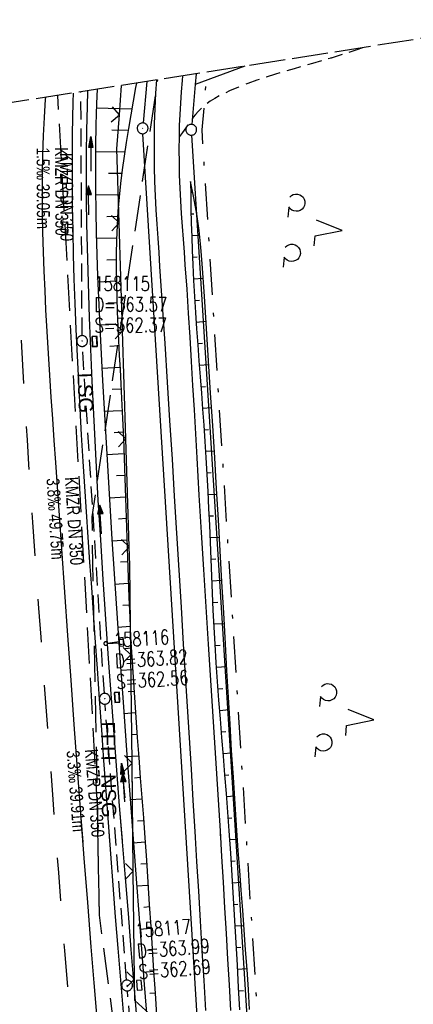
# Model space of a CAD drawing. Extents: x 510806 to 511233, y 466129 to 467087.
# Tile 34 of 35: x 511018 to 511072, y 466950 to 467087. Entities that reach past the tile are written whole.
import ezdxf

# ---------------------------------------------------------------- set-up
doc = ezdxf.new("R2010")
doc.units = 0
doc.header["$LTSCALE"] = 10
doc.header["$MEASUREMENT"] = 0
for name, pattern in [('AUSGEZOGEN', [0]), ('LT00', [0]), ('LT02', [0.4, 0.2, -0.2]), ('LT05', [0.7, 0.5, -0.2]), ('LT08', [0.42, 0.2, -0.1, 0.02, -0.1]), ('LT11', [0.3, 0.2, -0.1]), ('LT14', [0.6, 0.5, -0.1]), ('STRICHLINIE2', [0.375, 0.25, -0.125])]:
    doc.linetypes.add(name, pattern=pattern)
doc.layers.get('0').update_dxf_attribs({"linetype": 'LT00'})
for name, color, linetype in [('--EK_FBR', 1, 'LT00'), ('--EK_Halt-Pfeil', 4, 'LT00'), ('--EK_Haltung', 7, 'STRICHLINIE2'), ('--EK_Haltung-Text', 140, 'LT00'), ('--EK_Schacht-Text', 5, 'LT00'), ('--EL_DFK_AB_L', 21, 'LT00'), ('--EL_DFK_AB_P', 7, 'LT00'), ('--EL_Halt-Pfeil', 4, 'LT00'), ('--EL_Haltung', 182, 'STRICHLINIE2'), ('--EL_Haltung-Text', 182, 'LT00'), ('DFK_AB_L', 21, 'LT00'), ('DFK_AB_P', 7, 'LT00'), ('DFK_GZPKT', 250, 'LT00'), ('DFK_KATASTER', 250, 'LT00'), ('DFK_NUTZUNG', 250, 'LT00'), ('FFH', 61, 'LT05'), ('FFH_TEXT', 61, 'LT00'), ('GEMEINDEGRENZE', 3, 'LT08'), ('LSG', 61, 'LT05'), ('LSG_TEXT', 61, 'LT00'), ('NSG', 61, 'LT05'), ('NSG_TEXT', 61, 'LT00'), ('PFEIL', 140, 'AUSGEZOGEN'), ('V100_AFBR_BAB', 250, 'LT00'), ('V100_BOESCH', 250, 'LT00'), ('V100_BOSCHUNG', 250, 'LT00'), ('V100_FELDWEG', 250, 'LT11'), ('V100_GRABEN', 250, 'LT00'), ('V100_KA_PRUF', 182, 'LT00'), ('V100_LD_MARK', 250, 'LT00'), ('V100_LG_MARK', 250, 'LT02'), ('V100_SCHILD_K', 1, 'LT00'), ('V100_SINKK', 182, 'LT00'), ('V100_ZAUN', 40, 'LT00'), ('V101_AFBR_BAB', 250, 'LT00'), ('V101_BOESCH', 250, 'LT00'), ('V101_BOSCHUNG', 250, 'LT00'), ('V101_FELDWEG', 250, 'LT11'), ('V101_GRABEN', 250, 'LT00'), ('V101_KA_PRUF', 182, 'LT00'), ('V101_LD_MARK', 250, 'LT00'), ('V101_LG_MARK', 250, 'LT02'), ('V101_SCHILD_K', 1, 'LT00'), ('V101_SINKK', 182, 'LT00'), ('V101_ZAUN', 40, 'LT00')]:
    doc.layers.add(name, color=color, linetype=linetype)
doc.layers.add('-BLATT_101-RAND', color=7, linetype='LT14', plot=False)
doc.styles.add('Beschrift', font='ARIAL.TTF')
doc.styles.add('Haltungsbeschriftung', font='ARIAL.TTF', dxfattribs={"width": 0.75})
doc.styles.add('schachtbeschriftung', font='romans.shx', dxfattribs={"width": 0.75, "height": 2})

# ---------------------------------------------------------------- blocks, each defined once
blk = doc.blocks.new('SYMB7010')
at = {"color": 0, "linetype": 'ByBlock'}
for points in [[(-0.031408, 0.499213), (-0.093728, 0.49134), (-0.15457, 0.475719), (-0.212975, 0.452595), (-0.268021, 0.422333), (-0.31884, 0.385411), (-0.36463, 0.342411), (-0.40467, 0.29401), (-0.438329, 0.240973), (-0.465074, 0.184136), (-0.484486, 0.124395), (-0.496256, 0.062692), (-0.5002, 0)], [(-0.5002, 0), (-0.496256, -0.062692), (-0.484486, -0.124395), (-0.465075, -0.184136), (-0.438329, -0.240973), (-0.404671, -0.29401), (-0.36463, -0.342411), (-0.31884, -0.385411), (-0.268021, -0.422333), (-0.212975, -0.452595), (-0.154571, -0.475719), (-0.093728, -0.49134), (-0.031408, -0.499213), (0.031408, -0.499213)], [(0.5002, 0), (0.496256, 0.062692), (0.484485, 0.124395), (0.465074, 0.184136), (0.438329, 0.240973), (0.40467, 0.29401), (0.36463, 0.342411), (0.31884, 0.385411), (0.268021, 0.422333), (0.212975, 0.452595), (0.15457, 0.475719), (0.093728, 0.49134), (0.031408, 0.499213), (-0.031408, 0.499213)], [(0.031408, -0.499213), (0.093728, -0.491341), (0.15457, -0.475719), (0.212975, -0.452595), (0.268021, -0.422333), (0.31884, -0.385411), (0.36463, -0.342411), (0.404671, -0.294011), (0.438329, -0.240974), (0.465075, -0.184136), (0.484486, -0.124395), (0.496256, -0.062692), (0.500201, 0)]]:
    blk.add_lwpolyline(points, dxfattribs=at)
blk = doc.blocks.new('SYMB0003')
at = {"color": 0, "linetype": 'ByBlock'}
for p, q in [((-0.015712, 0), (0.010166, 0.012015)), ((0, -0.021257), (-0.015712, 0)), ((0.010166, 0.012015), (0, -0.021257))]:
    blk.add_line(p, q, dxfattribs=at)
for points in [[(-0.031395, 0.499013), (-0.093691, 0.491144), (-0.154509, 0.475528), (-0.21289, 0.452414), (-0.267913, 0.422164), (-0.318712, 0.385257), (-0.364484, 0.342274), (-0.404509, 0.293893), (-0.438154, 0.240877), (-0.464888, 0.184062), (-0.484292, 0.124345), (-0.496058, 0.062667), (-0.5, 0)], [(-0.5, 0), (-0.496058, -0.062667), (-0.484292, -0.124345), (-0.464888, -0.184062), (-0.438154, -0.240877), (-0.404509, -0.293893), (-0.364485, -0.342274), (-0.318712, -0.385257), (-0.267914, -0.422164), (-0.21289, -0.452414), (-0.154509, -0.475529), (-0.093691, -0.491144), (-0.031395, -0.499014), (0.031395, -0.499014)], [(0.5, 0), (0.496057, 0.062667), (0.484292, 0.124345), (0.464888, 0.184062), (0.438153, 0.240877), (0.404509, 0.293893), (0.364484, 0.342274), (0.318712, 0.385257), (0.267913, 0.422164), (0.21289, 0.452414), (0.154509, 0.475528), (0.093691, 0.491144), (0.031395, 0.499013), (-0.031395, 0.499013)], [(0.031395, -0.499014), (0.093691, -0.491144), (0.154509, -0.475529), (0.21289, -0.452414), (0.267914, -0.422164), (0.318712, -0.385257), (0.364485, -0.342274), (0.404509, -0.293893), (0.438154, -0.240877), (0.464889, -0.184062), (0.484292, -0.124345), (0.496058, -0.062667), (0.5, 0)]]:
    blk.add_lwpolyline(points, dxfattribs=at)
blk = doc.blocks.new('Pfreil3')
at = {"layer": 'PFEIL'}
blk.add_hatch(color=256, dxfattribs=at).paths.add_polyline_path([(-1.55, 0.27), (-1.55, -0.27), (0, 0)])
for p, q in [((-1.55, 0), (-4.83, 0)), ((-1.55, -0.27), (-1.55, 0.27)), ((-1.55, 0.27), (0, 0)), ((0, 0), (-1.55, -0.27))]:
    blk.add_line(p, q, dxfattribs=at)
blk = doc.blocks.new('SYMB0011')
at = {"color": 0, "linetype": 'ByBlock'}
for p, q in [((0.5, 0), (-0.5, 0)), ((0, 0.5), (0, -0.5))]:
    blk.add_line(p, q, dxfattribs=at)
blk = doc.blocks.new('SYMB1263')
at = {"color": 0, "linetype": 'ByBlock'}
for p, q in [((0.014231, 0.098982), (-0.014231, 0.098982)), ((-0.014231, -0.098982), (0.014232, -0.098982))]:
    blk.add_line(p, q, dxfattribs=at)
for points in [[(0, 0.1), (0, 0.75), (0.18, 0.75), (0.18, 1), (-0.18, 1), (-0.18, 0.75), (0, 0.75)], [(-0.014231, 0.098982), (-0.041542, 0.090963), (-0.065486, 0.075575), (-0.084125, 0.054064), (-0.095949, 0.028173), (-0.1, 0)], [(-0.1, 0), (-0.095949, -0.028173), (-0.084125, -0.054064), (-0.065486, -0.075575), (-0.041541, -0.090963), (-0.014231, -0.098982)], [(0.1, 0), (0.095949, 0.028173), (0.084125, 0.054064), (0.065486, 0.075575), (0.041541, 0.090963), (0.014231, 0.098982)], [(0.014232, -0.098982), (0.041542, -0.090963), (0.065486, -0.075575), (0.084125, -0.054064), (0.095949, -0.028173), (0.1, 0)]]:
    blk.add_lwpolyline(points, dxfattribs=at)
blk = doc.blocks.new('SYMB0024')
at = {"color": 0, "linetype": 'ByBlock'}
for p, q in [((-0.5, 0.5), (0, 0)), ((0, 0), (0.5, 0.5))]:
    blk.add_line(p, q, dxfattribs=at)
blk = doc.blocks.new('SYMB0652')
at = {"color": 0, "linetype": 'ByBlock'}
blk.add_lwpolyline([(-0.15, -0.075), (0.15, -0.075), (0.15, 0.075), (-0.15, 0.075), (-0.15, -0.075)], dxfattribs=at)
blk = doc.blocks.new('SYMB0070')
at = {"color": 0, "linetype": 'ByBlock'}
for p, q in [((-0.5, 0), (0.2, 0)), ((0.5, 0), (0.2, 0.1)), ((0.2, 0.1), (0.2, 0)), ((0.468, 0), (0.21, 0.086)), ((0.21, 0.086), (0.21, -0.086)), ((0.21, -0.086), (0.468, 0)), ((0.22, -0.072), (0.437, 0)), ((0.23, -0.058), (0.405, 0)), ((0.24, -0.045), (0.374, 0)), ((0.342, 0), (0.25, 0.031)), ((0.25, 0.031), (0.25, -0.031)), ((0.25, -0.031), (0.342, 0)), ((0.26, -0.017), (0.31, 0)), ((0.27, -0.003), (0.279, 0))]:
    blk.add_line(p, q, dxfattribs=at)
for points in [[(0.2, 0), (0.2, -0.1), (0.5, 0)], [(0.437, 0), (0.22, 0.072), (0.22, -0.072)], [(0.405, 0), (0.23, 0.058), (0.23, -0.058)], [(0.374, 0), (0.24, 0.045), (0.24, -0.045)], [(0.31, 0), (0.26, 0.017), (0.26, -0.017)], [(0.279, 0), (0.27, 0.003), (0.27, -0.003)]]:
    blk.add_lwpolyline(points, dxfattribs=at)
blk = doc.blocks.new('SYMB7201')
at = {"color": 0, "linetype": 'ByBlock'}
for p, q in [((0, 0.385), (-0.11, 0.015)), ((-0.255, -0.385), (-0.115, -0.385)), ((0.445, -0.385), (0.585, -0.385))]:
    blk.add_line(p, q, dxfattribs=at)
for points in [[(0.25, 0.015), (0.11, 0.015), (0, 0.385)], [(-0.393816, -0.383308), (-0.416239, -0.362945), (-0.432849, -0.337617), (-0.442589, -0.308936), (-0.444836, -0.27873), (-0.439449, -0.248923), (-0.426769, -0.221415), (-0.407606, -0.197958), (-0.38318, -0.180047), (-0.355047, -0.168823), (-0.325, -0.165), (-0.294953, -0.168823), (-0.26682, -0.180047), (-0.242394, -0.197959), (-0.223231, -0.221415), (-0.210551, -0.248923), (-0.205164, -0.27873), (-0.207411, -0.308936), (-0.21715, -0.337617), (-0.233761, -0.362945), (-0.256184, -0.383308)], [(0.306185, -0.383308), (0.283761, -0.362945), (0.267151, -0.337617), (0.257411, -0.308936), (0.255164, -0.27873), (0.260552, -0.248923), (0.273231, -0.221415), (0.292394, -0.197958), (0.31682, -0.180047), (0.344953, -0.168823), (0.375, -0.165), (0.405047, -0.168823), (0.43318, -0.180047), (0.457606, -0.197959), (0.476769, -0.221415), (0.489449, -0.248923), (0.494836, -0.27873), (0.492589, -0.308936), (0.48285, -0.337617), (0.466239, -0.362945), (0.443816, -0.383308)]]:
    blk.add_lwpolyline(points, dxfattribs=at)

msp = doc.modelspace()

# ---------------------------------------------------------------- linework, layer by layer
at = {"layer": '--EK_FBR'}
for points in [[(511024.97, 467076.87), (511024.93, 467075.64), (511024.85, 467071.17), (511024.82, 467067.82), (511024.82, 467064.46), (511024.85, 467061.11), (511024.91, 467057.75), (511024.98, 467054.4), (511025.08, 467051.05), (511025.2, 467047.69), (511025.35, 467044.03), (511025.51, 467040.38), (511025.69, 467036.72), (511025.89, 467033.06), (511026.1, 467029.41), (511026.33, 467025.75), (511026.55, 467022.25), (511026.78, 467018.75), (511027.02, 467015.25), (511027.26, 467011.75), (511027.5, 467008.25), (511027.75, 467004.75), (511028, 467001.25), (511028.29, 466997), (511028.59, 466992.74), (511028.88, 466988.49), (511029.19, 466984.24), (511029.49, 466979.99), (511029.82, 466975.63), (511030.01, 466973.07)], [(511024.97, 467076.87), (511024.93, 467075.64), (511024.85, 467071.17), (511024.82, 467067.82), (511024.82, 467064.46), (511024.85, 467061.11), (511024.91, 467057.75), (511024.98, 467054.4), (511025.08, 467051.05), (511025.2, 467047.69), (511025.35, 467044.03), (511025.51, 467040.38), (511025.69, 467036.72), (511025.89, 467033.06), (511026.1, 467029.41), (511026.33, 467025.75), (511026.55, 467022.25), (511026.78, 467018.75), (511027.02, 467015.25), (511027.26, 467011.75), (511027.5, 467008.25), (511027.75, 467004.75), (511028, 467001.25), (511028.29, 466997), (511028.59, 466992.74), (511028.88, 466988.49), (511029.19, 466984.24), (511029.49, 466979.99), (511029.82, 466975.63), (511030.15, 466971.27), (511030.48, 466966.91), (511030.82, 466962.55), (511031.17, 466958.19), (511031.57, 466953.2), (511031.98, 466948.2)]]:
    msp.add_lwpolyline(points, dxfattribs=at)
at = {"layer": '--EK_Haltung'}
for p, q in [((511026.21, 467043.2), (511026.05, 467077.04)), ((511029.3, 466993.55), (511026.26, 467041.7)), ((511032.39, 466953.76), (511029.4, 466992.05)), ((511035.73, 466914.06), (511032.51, 466952.26))]:
    msp.add_line(p, q, dxfattribs=at)
at = {"layer": '--EL_DFK_AB_L'}
for p, q in [((511035.19, 467078.47), (511034.68, 467072.72)), ((511054.52, 466748.15), (511034.66, 467071.22))]:
    msp.add_line(p, q, dxfattribs=at)
at = {"layer": '--EL_Haltung'}
for p, q in [((511026.21, 467043.2), (511026.05, 467077.04)), ((511029.3, 466993.55), (511026.26, 467041.7)), ((511032.39, 466953.76), (511029.4, 466992.05)), ((511035.73, 466914.06), (511032.51, 466952.26))]:
    msp.add_line(p, q, dxfattribs=at)
at = {"layer": '-BLATT_101-RAND'}
msp.add_lwpolyline([(510806.42, 467042.64), (510949.56, 466128.78), (511233.1, 466173.19), (511089.96, 467087.05), (510806.42, 467042.64)], dxfattribs=at)
at = {"layer": 'DFK_AB_L'}
for p, q in [((511035.19, 467078.47), (511034.68, 467072.72)), ((511054.52, 466748.15), (511034.66, 467071.22))]:
    msp.add_line(p, q, dxfattribs=at)
at = {"layer": 'DFK_KATASTER'}
for p, q in [((511048.79, 467080.6), (511041.92, 467078.05)), ((511042.05, 467079.54), (511041.92, 467078.05)), ((511041.92, 467078.05), (511041.43, 467072.52)), ((511041.41, 467071.02), (511061.01, 466758.46))]:
    msp.add_line(p, q, dxfattribs=at)
at = {"layer": 'FFH', "flags": 128}
msp.add_lwpolyline([(511170.28, 466574.29), (511142.75, 466607.76), (511116.22, 466642.47), (511086, 466662.03), (511047.17, 466822.26), (511028.63, 466962.75), (511027.6, 467018.05), (511036.73, 467078.71)], dxfattribs=at)
at = {"layer": 'GEMEINDEGRENZE', "ltscale": 2.5, "flags": 128}
msp.add_lwpolyline([(511174.69, 466546.12), (511133.97, 466592.69), (511137.94, 466595.99), (511118.07, 466630.26), (511117.98, 466686.07), (511089.3, 466714.01), (511066.58, 466744.61), (511062.55, 466757.98), (511042.86, 467071.75), (511043.58, 467079.78)], dxfattribs=at)
at = {"layer": 'LSG', "flags": 128}
msp.add_lwpolyline([(511028.63, 466962.75), (511028.34, 466978.08), (511022.84, 467076.54)], dxfattribs=at)
at = {"layer": 'NSG', "flags": 128}
msp.add_lwpolyline([(511170.28, 466574.29), (511142.75, 466607.76), (511116.23, 466642.47), (511086, 466662.03), (511047.18, 466822.26), (511028.63, 466962.75), (511027.6, 467018.05), (511036.73, 467078.71)], dxfattribs=at)
at = {"layer": 'V100_AFBR_BAB'}
for points in [[(511045.44, 466973.77), (511045.4, 466974.47), (511045.14, 466978.79), (511044.87, 466983.11), (511044.59, 466987.43), (511044.32, 466991.76), (511044.04, 466996.08), (511043.76, 467000.4), (511043.44, 467005.57), (511043.11, 467010.73), (511042.79, 467015.89), (511042.48, 467021.06), (511042.17, 467026.22), (511041.98, 467029.57), (511041.79, 467032.92), (511041.6, 467036.27), (511041.4, 467039.62), (511041.2, 467042.97), (511040.99, 467046.32), (511040.77, 467049.67), (511040.53, 467053.03), (511040.4, 467054.8), (511040.27, 467056.58), (511040.14, 467058.36), (511040.02, 467060.13), (511039.91, 467061.91), (511039.82, 467063.69), (511039.75, 467065.47), (511039.71, 467067.24), (511039.69, 467069.02), (511039.71, 467070.79), (511039.75, 467072.35), (511039.82, 467073.91), (511039.91, 467075.47), (511040.01, 467077.03), (511040.13, 467078.59), (511040.18, 467079.25)], [(511036.52, 467078.68), (511036.4, 467076.85), (511036.3, 467074.73), (511036.22, 467072.61), (511036.19, 467070.5), (511036.19, 467068.53), (511036.22, 467066.56), (511036.28, 467064.59), (511036.36, 467062.62), (511036.46, 467060.66), (511036.58, 467058.69), (511036.7, 467056.72), (511036.84, 467054.75), (511036.97, 467052.79), (511037.33, 467047.44), (511037.68, 467042.09), (511038.03, 467036.75), (511038.36, 467031.41), (511038.69, 467026.06), (511039.01, 467020.93), (511039.32, 467015.79), (511039.63, 467010.66), (511039.94, 467005.52), (511040.25, 467000.39), (511040.52, 466996.05), (511040.79, 466991.71), (511041.06, 466987.38), (511041.33, 466983.04), (511041.6, 466978.7), (511041.86, 466974.36), (511041.91, 466973.61)], [(511024.97, 467076.87), (511024.93, 467075.64), (511024.85, 467071.17), (511024.82, 467067.82), (511024.82, 467064.46), (511024.85, 467061.11), (511024.91, 467057.75), (511024.98, 467054.4), (511025.08, 467051.05), (511025.2, 467047.69), (511025.35, 467044.03), (511025.51, 467040.38), (511025.69, 467036.72), (511025.89, 467033.06), (511026.1, 467029.41), (511026.33, 467025.75), (511026.55, 467022.25), (511026.78, 467018.75), (511027.02, 467015.25), (511027.26, 467011.75), (511027.5, 467008.25), (511027.75, 467004.75), (511028, 467001.25), (511028.29, 466997), (511028.59, 466992.74), (511028.88, 466988.49), (511029.19, 466984.24), (511029.49, 466979.99), (511029.82, 466975.63), (511030.01, 466973.07)]]:
    msp.add_lwpolyline(points, dxfattribs=at)
at = {"layer": 'V100_BOESCH'}
for points in [[(511033.75, 467078.24), (511033.64, 467077.63), (511033.29, 467075.73), (511032.96, 467073.83), (511032.63, 467071.93), (511032.32, 467070.02), (511032.04, 467068.12), (511031.78, 467066.21), (511031.55, 467064.31), (511031.35, 467062.4), (511031.19, 467060.48), (511031.07, 467058.5), (511030.99, 467056.5), (511030.95, 467054.51), (511030.95, 467052.51), (511030.97, 467050.51), (511031.02, 467048.51), (511031.09, 467046.51), (511031.17, 467044.51), (511031.27, 467042.51), (511031.37, 467040.5), (511031.48, 467038.5), (511031.59, 467036.49), (511031.69, 467034.49), (511031.82, 467031.72), (511031.94, 467028.96), (511032.04, 467026.19), (511032.14, 467023.43), (511032.23, 467020.67), (511032.31, 467017.9), (511032.4, 467015.14), (511032.49, 467012.38), (511032.59, 467009.63), (511032.7, 467006.87), (511032.82, 467004.11), (511032.95, 467001.35), (511033.11, 466998.57), (511033.28, 466995.78), (511033.47, 466992.99), (511033.66, 466990.21), (511033.87, 466987.42), (511034.08, 466984.63), (511034.29, 466981.85), (511034.5, 466979.06), (511034.71, 466976.28), (511034.92, 466973.49), (511034.93, 466973.29)], [(511041.25, 467064.6), (511041.28, 467062.68), (511041.32, 467060.76), (511041.37, 467058.84), (511041.42, 467056.93), (511041.49, 467055.01), (511041.56, 467053.09), (511041.67, 467050.85), (511041.8, 467048.62), (511041.94, 467046.39), (511042.09, 467044.15), (511042.26, 467041.92), (511042.43, 467039.69), (511042.6, 467037.46), (511042.77, 467035.23), (511042.94, 467033), (511043.11, 467030.76), (511043.26, 467028.53), (511043.4, 467026.3), (511043.54, 467023.94), (511043.66, 467021.59), (511043.77, 467019.23), (511043.87, 467016.88), (511043.97, 467014.52), (511044.06, 467012.16), (511044.16, 467009.81), (511044.26, 467007.45), (511044.37, 467005.09), (511044.49, 467002.74), (511044.62, 467000.38), (511044.78, 466997.79), (511044.96, 466995.2), (511045.15, 466992.61), (511045.35, 466990.01), (511045.56, 466987.42), (511045.77, 466984.83), (511045.98, 466982.24), (511046.19, 466979.65), (511046.4, 466977.06), (511046.59, 466974.47), (511046.63, 466973.83)], [(511047.74, 466973.88), (511047.69, 466974.5), (511047.44, 466978.2), (511047.2, 466981.9), (511046.96, 466985.6), (511046.74, 466989.3), (511046.52, 466993.01), (511046.31, 466996.71), (511046.1, 467000.41), (511045.86, 467004.72), (511045.61, 467009.03), (511045.37, 467013.34), (511045.12, 467017.65), (511044.87, 467021.95), (511044.61, 467026.26), (511044.34, 467030.75), (511044.05, 467035.23), (511043.77, 467039.72), (511043.47, 467044.2), (511043.18, 467048.68), (511042.89, 467053.17), (511042.71, 467055.47), (511042.46, 467057.77), (511042.13, 467060.06), (511041.73, 467062.34), (511041.25, 467064.6)]]:
    msp.add_lwpolyline(points, dxfattribs=at)
at = {"layer": 'V100_BOSCHUNG'}
for p, q in [((511028.17, 467074.83), (511033.1, 467074.66)), ((511030.35, 467071.75), (511032.59, 467071.7)), ((511028.05, 467068.77), (511032.13, 467068.73)), ((511029.88, 467065.75), (511031.72, 467065.76)), ((511028.07, 467062.73), (511031.39, 467062.77)), ((511041.27, 467063.1), (511041.57, 467063.11)), ((511029.63, 467059.75), (511031.14, 467059.78)), ((511041.34, 467060.1), (511041.73, 467060.11)), ((511041.42, 467057.1), (511042.53, 467057.14)), ((511028.2, 467056.71), (511031, 467056.79)), ((511041.52, 467054.09), (511042.17, 467054.12)), ((511029.62, 467053.74), (511030.95, 467053.79)), ((511028.4, 467050.69), (511030.97, 467050.79)), ((511041.66, 467051.09), (511043.02, 467051.17)), ((511029.79, 467047.75), (511031.04, 467047.8)), ((511041.83, 467048.09), (511042.52, 467048.14)), ((511028.67, 467044.69), (511031.16, 467044.81)), ((511042.03, 467045.09), (511043.41, 467045.19)), ((511042.24, 467042.1), (511042.92, 467042.15)), ((511030.06, 467041.75), (511031.3, 467041.81)), ((511042.47, 467039.1), (511043.8, 467039.21)), ((511028.97, 467038.69), (511031.47, 467038.82)), ((511030.38, 467035.76), (511031.63, 467035.82)), ((511042.7, 467036.11), (511043.35, 467036.16)), ((511029.29, 467032.7), (511031.77, 467032.83)), ((511042.93, 467033.12), (511044.18, 467033.22)), ((511030.68, 467029.77), (511031.9, 467029.84)), ((511043.15, 467030.13), (511043.76, 467030.18)), ((511029.64, 467026.7), (511032.02, 467026.84)), ((511043.35, 467027.15), (511044.55, 467027.22)), ((511043.53, 467024.16), (511044.13, 467024.19)), ((511030.97, 467023.77), (511032.12, 467023.85)), ((511030, 467020.7), (511032.22, 467020.85)), ((511043.68, 467021.17), (511044.91, 467021.22)), ((511031.25, 467017.78), (511032.31, 467017.85)), ((511043.82, 467018.17), (511044.45, 467018.2)), ((511030.37, 467014.72), (511032.41, 467014.85)), ((511043.94, 467015.18), (511045.26, 467015.23)), ((511031.54, 467011.79), (511032.51, 467011.85)), ((511044.06, 467012.18), (511044.75, 467012.21)), ((511044.19, 467009.18), (511045.6, 467009.24)), ((511030.76, 467008.73), (511032.62, 467008.85)), ((511031.85, 467005.79), (511032.74, 467005.85)), ((511044.32, 467006.18), (511045.04, 467006.21)), ((511031.17, 467002.74), (511032.88, 467002.86)), ((511044.47, 467003.18), (511045.94, 467003.26)), ((511032.2, 466999.8), (511033.03, 466999.86)), ((511044.63, 467000.18), (511045.37, 467000.22)), ((511031.58, 466996.76), (511033.21, 466996.86)), ((511044.82, 466997.18), (511046.28, 466997.27)), ((511045.03, 466994.18), (511045.74, 466994.23)), ((511032.6, 466993.82), (511033.41, 466993.87)), ((511045.26, 466991.19), (511046.62, 466991.29)), ((511032.01, 466990.77), (511033.61, 466990.88)), ((511033.03, 466987.83), (511033.83, 466987.89)), ((511045.5, 466988.2), (511046.15, 466988.25)), ((511032.44, 466984.79), (511034.06, 466984.89)), ((511045.74, 466985.21), (511046.98, 466985.3)), ((511033.47, 466981.85), (511034.29, 466981.9)), ((511045.99, 466982.22), (511046.58, 466982.26)), ((511046.23, 466979.23), (511047.37, 466979.31)), ((511032.88, 466978.8), (511034.51, 466978.91)), ((511046.46, 466976.24), (511047.01, 466976.28)), ((511033.92, 466975.87), (511034.74, 466975.92))]:
    msp.add_line(p, q, dxfattribs=at)
at = {"layer": 'V100_FELDWEG', "flags": 128}
msp.add_lwpolyline([(511065.13, 467083.16), (511064.22, 467082.84), (511062.5, 467082.27), (511060.77, 467081.73), (511059.49, 467081.34), (511058.2, 467080.97), (511056.91, 467080.61), (511055.62, 467080.24), (511054.32, 467079.87), (511053.04, 467079.48), (511051.75, 467079.08), (511050.47, 467078.65), (511049.19, 467078.19), (511047.93, 467077.69), (511046.67, 467077.16), (511045.98, 467076.84), (511045.3, 467076.5), (511044.63, 467076.13), (511044, 467075.74), (511043.39, 467075.31), (511042.82, 467074.83), (511042.3, 467074.31), (511041.96, 467073.91), (511041.64, 467073.5), (511041.34, 467073.08), (511041.03, 467072.65), (511040.59, 467072.02), (511040.15, 467071.41), (511039.71, 467070.79)], dxfattribs=at)
at = {"layer": 'V100_GRABEN'}
for points in [[(511028.28, 467077.39), (511028.2, 467075.43), (511028.11, 467072.44), (511028.06, 467069.45), (511028.05, 467066.45), (511028.06, 467063.45), (511028.11, 467060.46), (511028.17, 467057.46), (511028.27, 467054.46), (511028.37, 467051.46), (511028.5, 467048.46), (511028.63, 467045.47), (511028.78, 467042.47), (511029.06, 467036.96), (511029.36, 467031.46), (511029.68, 467025.96), (511030.01, 467020.46), (511030.36, 467014.97), (511030.71, 467009.47), (511031.08, 467003.98), (511031.46, 466998.49), (511031.85, 466993), (511032.42, 466985.02), (511033.01, 466977.05), (511033.3, 466973.22)], [(511031.8, 466973.15), (511031.42, 466977.93), (511031.03, 466982.91), (511030.65, 466987.89), (511030.28, 466992.88), (511029.88, 466998.37), (511029.5, 467003.87), (511029.13, 467009.37), (511028.79, 467014.87), (511028.46, 467020.38), (511028.16, 467025.88), (511027.87, 467031.39), (511027.61, 467036.9), (511027.38, 467042.41), (511027.25, 467045.67), (511027.13, 467048.92), (511027.03, 467052.18), (511026.94, 467055.44), (511026.88, 467058.7), (511026.83, 467061.96), (511026.81, 467065.21), (511026.82, 467068.47), (511026.87, 467071.72), (511026.94, 467074.98), (511027.02, 467077.19)]]:
    msp.add_lwpolyline(points, dxfattribs=at)
at = {"layer": 'V100_LD_MARK'}
msp.add_lwpolyline([(511026.35, 466972.9), (511026.05, 466976.87), (511025.59, 466983.05), (511025.13, 466989.22), (511024.68, 466995.39), (511024.24, 467001.57), (511023.81, 467007.58), (511023.39, 467013.59), (511022.97, 467019.6), (511022.55, 467025.6), (511022.34, 467028.63), (511022.13, 467031.66), (511021.93, 467034.68), (511021.73, 467037.71), (511021.54, 467040.73), (511021.36, 467043.76), (511021.2, 467046.79), (511021.07, 467049.48), (511020.95, 467052.16), (511020.86, 467054.85), (511020.78, 467057.54), (511020.73, 467060.22), (511020.71, 467062.91), (511020.73, 467065.59), (511020.78, 467068.28), (511020.87, 467070.96), (511020.99, 467073.48), (511021.15, 467076.01), (511021.17, 467076.27)], dxfattribs=at)
at = {"layer": 'V100_LG_MARK', "ltscale": 3, "flags": 128}
msp.add_lwpolyline([(511017.75, 467042.57), (511017.95, 467039.12), (511018.15, 467035.67), (511018.36, 467032.21), (511018.57, 467028.76), (511018.78, 467025.31), (511019.04, 467021.32), (511019.31, 467017.33), (511019.59, 467013.34), (511019.87, 467009.35), (511020.16, 467005.36), (511020.46, 467001.37), (511021, 466994.09), (511021.54, 466986.8), (511022.09, 466979.52), (511022.51, 466974.11), (511022.61, 466972.73)], dxfattribs=at)
at = {"layer": 'V100_ZAUN'}
for p, q in [((511031.38, 467073.84), (511031.68, 467077.92)), ((511031.82, 467043.86), (511031.35, 467058.85)), ((511032.29, 467028.87), (511031.82, 467043.86)), ((511032.75, 467013.88), (511032.29, 467028.87)), ((511033.14, 466983.88), (511032.97, 466998.88)), ((511033.26, 466973.22), (511033.14, 466983.88))]:
    msp.add_line(p, q, dxfattribs=at)
for points in [[(511031.35, 467058.85), (511031.03, 467069.11), (511031.38, 467073.84)], [(511032.97, 466998.88), (511032.83, 467011.36), (511032.75, 467013.88)]]:
    msp.add_lwpolyline(points, dxfattribs=at)
at = {"layer": 'V101_AFBR_BAB'}
for points in [[(511046.87, 466949.56), (511046.66, 466953.12), (511046.44, 466956.68), (511046.24, 466960.24), (511046.03, 466963.79), (511045.82, 466967.35), (511045.61, 466970.91), (511045.4, 466974.47), (511045.14, 466978.79), (511044.87, 466983.11), (511044.59, 466987.43), (511044.32, 466991.76), (511044.04, 466996.08), (511043.76, 467000.4), (511043.44, 467005.57), (511043.11, 467010.73), (511042.79, 467015.89), (511042.48, 467021.06), (511042.17, 467026.22), (511041.98, 467029.57), (511041.79, 467032.92), (511041.6, 467036.27), (511041.4, 467039.62), (511041.2, 467042.97), (511040.99, 467046.32), (511040.77, 467049.67), (511040.53, 467053.03), (511040.4, 467054.8), (511040.27, 467056.58), (511040.14, 467058.36), (511040.02, 467060.13), (511039.91, 467061.91), (511039.82, 467063.69), (511039.75, 467065.47), (511039.71, 467067.24), (511039.69, 467069.02), (511039.71, 467070.79), (511039.75, 467072.35), (511039.82, 467073.91), (511039.91, 467075.47), (511040.01, 467077.03), (511040.13, 467078.59), (511040.18, 467079.25)], [(511036.52, 467078.68), (511036.4, 467076.85), (511036.3, 467074.73), (511036.22, 467072.61), (511036.19, 467070.5), (511036.19, 467068.53), (511036.22, 467066.56), (511036.28, 467064.59), (511036.36, 467062.62), (511036.46, 467060.66), (511036.58, 467058.69), (511036.7, 467056.72), (511036.84, 467054.75), (511036.97, 467052.79), (511037.33, 467047.44), (511037.68, 467042.09), (511038.03, 467036.75), (511038.36, 467031.41), (511038.69, 467026.06), (511039.01, 467020.93), (511039.32, 467015.79), (511039.63, 467010.66), (511039.94, 467005.52), (511040.25, 467000.39), (511040.52, 466996.05), (511040.79, 466991.71), (511041.06, 466987.38), (511041.33, 466983.04), (511041.6, 466978.7), (511041.86, 466974.36), (511042.11, 466970.23), (511042.36, 466966.09), (511042.6, 466961.96), (511042.85, 466957.82), (511043.1, 466953.68), (511043.35, 466949.55)], [(511024.97, 467076.87), (511024.93, 467075.64), (511024.85, 467071.17), (511024.82, 467067.82), (511024.82, 467064.46), (511024.85, 467061.11), (511024.91, 467057.75), (511024.98, 467054.4), (511025.08, 467051.05), (511025.2, 467047.69), (511025.35, 467044.03), (511025.51, 467040.38), (511025.69, 467036.72), (511025.89, 467033.06), (511026.1, 467029.41), (511026.33, 467025.75), (511026.55, 467022.25), (511026.78, 467018.75), (511027.02, 467015.25), (511027.26, 467011.75), (511027.5, 467008.25), (511027.75, 467004.75), (511028, 467001.25), (511028.29, 466997), (511028.59, 466992.74), (511028.88, 466988.49), (511029.19, 466984.24), (511029.49, 466979.99), (511029.82, 466975.63), (511030.15, 466971.27), (511030.48, 466966.91), (511030.82, 466962.55), (511031.17, 466958.19), (511031.57, 466953.2), (511031.98, 466948.2)]]:
    msp.add_lwpolyline(points, dxfattribs=at)
at = {"layer": 'V101_BOESCH'}
for points in [[(511033.75, 467078.24), (511033.64, 467077.63), (511033.29, 467075.73), (511032.96, 467073.83), (511032.63, 467071.93), (511032.32, 467070.02), (511032.04, 467068.12), (511031.78, 467066.21), (511031.55, 467064.31), (511031.35, 467062.4), (511031.19, 467060.48), (511031.07, 467058.5), (511030.99, 467056.5), (511030.95, 467054.51), (511030.95, 467052.51), (511030.97, 467050.51), (511031.02, 467048.51), (511031.09, 467046.51), (511031.17, 467044.51), (511031.27, 467042.51), (511031.37, 467040.5), (511031.48, 467038.5), (511031.59, 467036.49), (511031.69, 467034.49), (511031.82, 467031.72), (511031.94, 467028.96), (511032.04, 467026.19), (511032.14, 467023.43), (511032.23, 467020.67), (511032.31, 467017.9), (511032.4, 467015.14), (511032.49, 467012.38), (511032.59, 467009.63), (511032.7, 467006.87), (511032.82, 467004.11), (511032.95, 467001.35), (511033.11, 466998.57), (511033.28, 466995.78), (511033.47, 466992.99), (511033.66, 466990.21), (511033.87, 466987.42), (511034.08, 466984.63), (511034.29, 466981.85), (511034.5, 466979.06), (511034.71, 466976.28), (511034.92, 466973.49), (511035.13, 466970.41), (511035.34, 466967.34), (511035.54, 466964.26), (511035.74, 466961.19), (511035.94, 466958.11), (511036.14, 466955.03), (511036.34, 466951.96), (511036.54, 466948.88)], [(511041.25, 467064.6), (511041.28, 467062.68), (511041.32, 467060.76), (511041.37, 467058.84), (511041.42, 467056.93), (511041.49, 467055.01), (511041.56, 467053.09), (511041.67, 467050.85), (511041.8, 467048.62), (511041.94, 467046.39), (511042.09, 467044.15), (511042.26, 467041.92), (511042.43, 467039.69), (511042.6, 467037.46), (511042.77, 467035.23), (511042.94, 467033), (511043.11, 467030.76), (511043.26, 467028.53), (511043.4, 467026.3), (511043.54, 467023.94), (511043.66, 467021.59), (511043.77, 467019.23), (511043.87, 467016.88), (511043.97, 467014.52), (511044.06, 467012.16), (511044.16, 467009.81), (511044.26, 467007.45), (511044.37, 467005.09), (511044.49, 467002.74), (511044.62, 467000.38), (511044.78, 466997.79), (511044.96, 466995.2), (511045.15, 466992.61), (511045.35, 466990.01), (511045.56, 466987.42), (511045.77, 466984.83), (511045.98, 466982.24), (511046.19, 466979.65), (511046.4, 466977.06), (511046.59, 466974.47), (511046.81, 466971.36), (511047.01, 466968.26), (511047.19, 466965.15), (511047.37, 466962.04), (511047.55, 466958.94), (511047.71, 466955.83), (511047.88, 466952.72), (511048.05, 466949.61)], [(511049.46, 466949.69), (511049.29, 466952.45), (511049.11, 466955.21), (511048.91, 466957.96), (511048.71, 466960.72), (511048.51, 466963.48), (511048.3, 466966.23), (511048.1, 466968.99), (511047.89, 466971.74), (511047.69, 466974.5), (511047.44, 466978.2), (511047.2, 466981.9), (511046.96, 466985.6), (511046.74, 466989.3), (511046.52, 466993.01), (511046.31, 466996.71), (511046.1, 467000.41), (511045.86, 467004.72), (511045.61, 467009.03), (511045.37, 467013.34), (511045.12, 467017.65), (511044.87, 467021.95), (511044.61, 467026.26), (511044.34, 467030.75), (511044.05, 467035.23), (511043.77, 467039.72), (511043.47, 467044.2), (511043.18, 467048.68), (511042.89, 467053.17), (511042.71, 467055.47), (511042.46, 467057.77), (511042.13, 467060.06), (511041.73, 467062.34), (511041.25, 467064.6)]]:
    msp.add_lwpolyline(points, dxfattribs=at)
at = {"layer": 'V101_BOSCHUNG'}
for p, q in [((511028.17, 467074.83), (511033.1, 467074.66)), ((511030.35, 467071.75), (511032.59, 467071.7)), ((511028.05, 467068.77), (511032.13, 467068.73)), ((511029.88, 467065.75), (511031.72, 467065.76)), ((511028.07, 467062.73), (511031.39, 467062.77)), ((511041.27, 467063.1), (511041.57, 467063.11)), ((511029.63, 467059.75), (511031.14, 467059.78)), ((511041.34, 467060.1), (511041.73, 467060.11)), ((511041.42, 467057.1), (511042.53, 467057.14)), ((511028.2, 467056.71), (511031, 467056.79)), ((511041.52, 467054.09), (511042.17, 467054.12)), ((511029.62, 467053.74), (511030.95, 467053.79)), ((511028.4, 467050.69), (511030.97, 467050.79)), ((511041.66, 467051.09), (511043.02, 467051.17)), ((511029.79, 467047.75), (511031.04, 467047.8)), ((511041.83, 467048.09), (511042.52, 467048.14)), ((511028.67, 467044.69), (511031.16, 467044.81)), ((511042.03, 467045.09), (511043.41, 467045.19)), ((511042.24, 467042.1), (511042.92, 467042.15)), ((511030.06, 467041.75), (511031.3, 467041.81)), ((511042.47, 467039.1), (511043.8, 467039.21)), ((511028.97, 467038.69), (511031.47, 467038.82)), ((511030.38, 467035.76), (511031.63, 467035.82)), ((511042.7, 467036.11), (511043.35, 467036.16)), ((511029.29, 467032.7), (511031.77, 467032.83)), ((511042.93, 467033.12), (511044.18, 467033.22)), ((511030.68, 467029.77), (511031.9, 467029.84)), ((511043.15, 467030.13), (511043.76, 467030.18)), ((511029.64, 467026.7), (511032.02, 467026.84)), ((511043.35, 467027.15), (511044.55, 467027.22)), ((511043.53, 467024.16), (511044.13, 467024.19)), ((511030.97, 467023.77), (511032.12, 467023.85)), ((511030, 467020.7), (511032.22, 467020.85)), ((511043.68, 467021.17), (511044.91, 467021.22)), ((511031.25, 467017.78), (511032.31, 467017.85)), ((511043.82, 467018.17), (511044.45, 467018.2)), ((511030.37, 467014.72), (511032.41, 467014.85)), ((511043.94, 467015.18), (511045.26, 467015.23)), ((511031.54, 467011.79), (511032.51, 467011.85)), ((511044.06, 467012.18), (511044.75, 467012.21)), ((511044.19, 467009.18), (511045.6, 467009.24)), ((511030.76, 467008.73), (511032.62, 467008.85)), ((511031.85, 467005.79), (511032.74, 467005.85)), ((511044.32, 467006.18), (511045.04, 467006.21)), ((511031.17, 467002.74), (511032.88, 467002.86)), ((511044.47, 467003.18), (511045.94, 467003.26)), ((511032.2, 466999.8), (511033.03, 466999.86)), ((511044.63, 467000.18), (511045.37, 467000.22)), ((511031.58, 466996.76), (511033.21, 466996.86)), ((511044.82, 466997.18), (511046.28, 466997.27)), ((511045.03, 466994.18), (511045.74, 466994.23)), ((511032.6, 466993.82), (511033.41, 466993.87)), ((511045.26, 466991.19), (511046.62, 466991.29)), ((511032.01, 466990.77), (511033.61, 466990.88)), ((511033.03, 466987.83), (511033.83, 466987.89)), ((511045.5, 466988.2), (511046.15, 466988.25)), ((511032.44, 466984.79), (511034.06, 466984.89)), ((511045.74, 466985.21), (511046.98, 466985.3)), ((511033.47, 466981.85), (511034.29, 466981.9)), ((511045.99, 466982.22), (511046.58, 466982.26)), ((511046.23, 466979.23), (511047.37, 466979.31)), ((511032.88, 466978.8), (511034.51, 466978.91)), ((511046.46, 466976.24), (511047.01, 466976.28)), ((511033.92, 466975.87), (511034.74, 466975.92)), ((511033.32, 466972.82), (511034.96, 466972.93)), ((511046.68, 466973.25), (511047.78, 466973.32)), ((511034.36, 466969.88), (511035.17, 466969.94)), ((511046.88, 466970.26), (511047.44, 466970.29)), ((511033.78, 466966.83), (511035.37, 466966.95)), ((511047.07, 466967.27), (511048.22, 466967.33)), ((511034.78, 466963.9), (511035.56, 466963.96)), ((511047.25, 466964.27), (511047.84, 466964.31)), ((511047.42, 466961.28), (511048.67, 466961.35)), ((511034.23, 466960.84), (511035.76, 466960.97)), ((511035.21, 466957.91), (511035.95, 466957.97)), ((511047.58, 466958.28), (511048.23, 466958.32)), ((511034.7, 466954.86), (511036.14, 466954.98)), ((511047.74, 466955.29), (511049.1, 466955.36)), ((511035.63, 466951.93), (511036.34, 466951.98)), ((511047.91, 466952.29), (511048.6, 466952.33))]:
    msp.add_line(p, q, dxfattribs=at)
at = {"layer": 'V101_FELDWEG', "flags": 128}
msp.add_lwpolyline([(511065.13, 467083.16), (511064.22, 467082.84), (511062.5, 467082.27), (511060.77, 467081.73), (511059.49, 467081.34), (511058.2, 467080.97), (511056.91, 467080.61), (511055.62, 467080.24), (511054.32, 467079.87), (511053.04, 467079.48), (511051.75, 467079.08), (511050.47, 467078.65), (511049.19, 467078.19), (511047.93, 467077.69), (511046.67, 467077.16), (511045.98, 467076.84), (511045.3, 467076.5), (511044.63, 467076.13), (511044, 467075.74), (511043.39, 467075.31), (511042.82, 467074.83), (511042.3, 467074.31), (511041.96, 467073.91), (511041.64, 467073.5), (511041.34, 467073.08), (511041.03, 467072.65), (511040.59, 467072.02), (511040.15, 467071.41), (511039.71, 467070.79)], dxfattribs=at)
at = {"layer": 'V101_GRABEN'}
for points in [[(511028.28, 467077.39), (511028.2, 467075.43), (511028.11, 467072.44), (511028.06, 467069.45), (511028.05, 467066.45), (511028.06, 467063.45), (511028.11, 467060.46), (511028.17, 467057.46), (511028.27, 467054.46), (511028.37, 467051.46), (511028.5, 467048.46), (511028.63, 467045.47), (511028.78, 467042.47), (511029.06, 467036.96), (511029.36, 467031.46), (511029.68, 467025.96), (511030.01, 467020.46), (511030.36, 467014.97), (511030.71, 467009.47), (511031.08, 467003.98), (511031.46, 466998.49), (511031.85, 466993), (511032.42, 466985.02), (511033.01, 466977.05), (511033.61, 466969.08), (511034.21, 466961.1), (511034.83, 466953.13), (511035.28, 466947.46)], [(511033.81, 466948.62), (511033.45, 466953.03), (511033.04, 466958.01), (511032.63, 466962.99), (511032.22, 466967.97), (511031.82, 466972.95), (511031.42, 466977.93), (511031.03, 466982.91), (511030.65, 466987.89), (511030.28, 466992.88), (511029.88, 466998.37), (511029.5, 467003.87), (511029.13, 467009.37), (511028.79, 467014.87), (511028.46, 467020.38), (511028.16, 467025.88), (511027.87, 467031.39), (511027.61, 467036.9), (511027.38, 467042.41), (511027.25, 467045.67), (511027.13, 467048.92), (511027.03, 467052.18), (511026.94, 467055.44), (511026.88, 467058.7), (511026.83, 467061.96), (511026.81, 467065.21), (511026.82, 467068.47), (511026.87, 467071.72), (511026.94, 467074.98), (511027.02, 467077.19)]]:
    msp.add_lwpolyline(points, dxfattribs=at)
at = {"layer": 'V101_LD_MARK'}
msp.add_lwpolyline([(511028.31, 466948.43), (511027.9, 466953.39), (511027.49, 466958.36), (511027, 466964.53), (511026.52, 466970.7), (511026.05, 466976.87), (511025.59, 466983.05), (511025.13, 466989.22), (511024.68, 466995.39), (511024.24, 467001.57), (511023.81, 467007.58), (511023.39, 467013.59), (511022.97, 467019.6), (511022.55, 467025.6), (511022.34, 467028.63), (511022.13, 467031.66), (511021.93, 467034.68), (511021.73, 467037.71), (511021.54, 467040.73), (511021.36, 467043.76), (511021.2, 467046.79), (511021.07, 467049.48), (511020.95, 467052.16), (511020.86, 467054.85), (511020.78, 467057.54), (511020.73, 467060.22), (511020.71, 467062.91), (511020.73, 467065.59), (511020.78, 467068.28), (511020.87, 467070.96), (511020.99, 467073.48), (511021.15, 467076.01), (511021.17, 467076.27)], dxfattribs=at)
at = {"layer": 'V101_LG_MARK', "ltscale": 3, "flags": 128}
msp.add_lwpolyline([(511017.75, 467042.57), (511017.95, 467039.12), (511018.15, 467035.67), (511018.36, 467032.21), (511018.57, 467028.76), (511018.78, 467025.31), (511019.04, 467021.32), (511019.31, 467017.33), (511019.59, 467013.34), (511019.87, 467009.35), (511020.16, 467005.36), (511020.46, 467001.37), (511021, 466994.09), (511021.54, 466986.8), (511022.09, 466979.52), (511022.51, 466974.11), (511022.92, 466968.69), (511023.34, 466963.28), (511023.77, 466957.86), (511024.43, 466949.65), (511025.1, 466941.45), (511025.79, 466933.24), (511026.28, 466927.42), (511026.78, 466921.6), (511027.29, 466915.79), (511027.8, 466909.97), (511028.25, 466905.02), (511028.7, 466900.08), (511029.16, 466895.13), (511029.63, 466890.19), (511030.09, 466885.24), (511031.19, 466873.69), (511032.3, 466862.15), (511032.75, 466857.55), (511033.2, 466852.95), (511033.65, 466848.35), (511034.11, 466843.76), (511034.58, 466839.16), (511035.04, 466834.66), (511035.5, 466830.16), (511035.97, 466825.66), (511036.44, 466821.17), (511036.91, 466816.67), (511037.24, 466813.46), (511037.57, 466810.25), (511037.9, 466807.04), (511038.24, 466803.83), (511038.58, 466800.62), (511038.93, 466797.41), (511039.29, 466794.2), (511041.49, 466774.81)], dxfattribs=at)
at = {"layer": 'V101_ZAUN'}
for p, q in [((511031.38, 467073.84), (511031.68, 467077.92)), ((511031.82, 467043.86), (511031.35, 467058.85)), ((511032.29, 467028.87), (511031.82, 467043.86)), ((511032.75, 467013.88), (511032.29, 467028.87)), ((511033.14, 466983.88), (511032.97, 466998.88)), ((511033.31, 466968.88), (511033.14, 466983.88)), ((511033.48, 466953.88), (511033.31, 466968.88))]:
    msp.add_line(p, q, dxfattribs=at)
for points in [[(511031.35, 467058.85), (511031.03, 467069.11), (511031.38, 467073.84)], [(511032.97, 466998.88), (511032.83, 467011.36), (511032.75, 467013.88)], [(511037.32, 466940.29), (511036.6, 466948.15), (511033.51, 466950.92), (511033.48, 466953.88)]]:
    msp.add_lwpolyline(points, dxfattribs=at)

# ---------------------------------------------------------------- block references
at = {"layer": '--EK_Halt-Pfeil', "yscale": 4, "zscale": 4}
for p, xscale, rotation in [((511027.12, 467061.98), 3.99999999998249, 90.27020000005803), ((511028.78, 467017.69), 4.000000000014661, 93.61426000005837), ((511032, 466980.51), 4.000000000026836, 94.45374000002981)]:
    msp.add_blockref('SYMB0070', p, dxfattribs=dict(at, xscale=xscale, rotation=rotation))
at = {"layer": '--EL_DFK_AB_P', "xscale": 1.500000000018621, "yscale": 1.5, "zscale": 1.5, "rotation": 264.7377099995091}
msp.add_blockref('SYMB0003', (511034.61, 467071.97), dxfattribs=at)
at = {"layer": '--EL_Halt-Pfeil', "yscale": 4, "zscale": 4}
for p, xscale, rotation in [((511027.12, 467061.98), 3.99999999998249, 90.27020000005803), ((511028.78, 467017.69), 4.000000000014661, 93.61426000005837), ((511032, 466980.51), 4.000000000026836, 94.45374000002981)]:
    msp.add_blockref('SYMB0070', p, dxfattribs=dict(at, xscale=xscale, rotation=rotation))
at = {"layer": 'DFK_AB_P', "xscale": 1.500000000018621, "yscale": 1.5, "zscale": 1.5, "rotation": 264.7377099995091}
msp.add_blockref('SYMB0003', (511034.61, 467071.97), dxfattribs=at)
at = {"layer": 'DFK_GZPKT', "xscale": 1.500000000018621, "yscale": 1.5, "zscale": 1.5, "rotation": 264.7377099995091}
msp.add_blockref('SYMB7010', (511041.36, 467071.77), dxfattribs=at)
at = {"layer": 'DFK_NUTZUNG', "xscale": 10.00000000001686, "yscale": 10, "zscale": 10, "rotation": 264.7377100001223}
for p in [(511058.49, 467058.16), (511062.88, 466990.21)]:
    msp.add_blockref('SYMB7201', p, dxfattribs=at)
at = {"layer": 'PFEIL'}
for p, rotation in [((511027.42, 467070.86), 89.83559954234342), ((511031.69, 466983.85), 95.28598413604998)]:
    msp.add_blockref('Pfreil3', p, dxfattribs=dict(at, rotation=rotation))
at = {"layer": 'V100_FELDWEG', "xscale": 0.09999999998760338, "yscale": 0.09999999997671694, "zscale": 0.1, "rotation": 272.6154099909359}
msp.add_blockref('SYMB0011', (511060.77, 467081.73), dxfattribs=at)
at = {"layer": 'V100_KA_PRUF', "xscale": 1.499999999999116, "yscale": 1.5, "zscale": 1.5, "rotation": 272.6154099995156}
for p in [(511026.21, 467042.45), (511029.35, 466992.8)]:
    msp.add_blockref('SYMB0003', p, dxfattribs=at)
at = {"layer": 'V100_SCHILD_K', "xscale": 2.499999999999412, "yscale": 2.5, "zscale": 2.5, "rotation": 272.6154099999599}
msp.add_blockref('SYMB1263', (511029.49, 467000.47), dxfattribs=at)
at = {"layer": 'V100_SINKK', "xscale": 4.500000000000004, "yscale": 4.5, "zscale": 4.5, "rotation": 272.615410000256}
for p in [(511027.98, 467042.41), (511031.09, 466993.01)]:
    msp.add_blockref('SYMB0652', p, dxfattribs=at)
at = {"layer": 'V100_ZAUN', "yscale": 2.099999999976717, "zscale": 2.1}
for p, xscale, rotation in [((511031.38, 467073.84), 2.099999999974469, 85.82220999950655), ((511031.35, 467058.85), 2.099999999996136, 91.78655000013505), ((511031.82, 467043.86), 2.099999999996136, 91.78655000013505), ((511032.29, 467028.87), 2.099999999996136, 91.78655000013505), ((511032.75, 467013.88), 2.099999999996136, 91.78655000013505), ((511032.97, 466998.88), 2.099999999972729, 90.64265000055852), ((511033.14, 466983.88), 2.099999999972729, 90.64265000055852)]:
    msp.add_blockref('SYMB0024', p, dxfattribs=dict(at, xscale=xscale, rotation=rotation))
at = {"layer": 'V101_FELDWEG', "xscale": 0.1000000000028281, "yscale": 0.09999999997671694, "zscale": 0.1, "rotation": 278.9019100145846}
msp.add_blockref('SYMB0011', (511060.77, 467081.73), dxfattribs=at)
at = {"layer": 'V101_KA_PRUF', "xscale": 1.49999999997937, "yscale": 1.5, "zscale": 1.5, "rotation": 278.9019099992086}
for p in [(511026.21, 467042.45), (511029.35, 466992.8), (511032.45, 466953.01)]:
    msp.add_blockref('SYMB0003', p, dxfattribs=at)
at = {"layer": 'V101_SCHILD_K', "xscale": 2.499999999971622, "yscale": 2.5, "zscale": 2.5, "rotation": 278.9019100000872}
msp.add_blockref('SYMB1263', (511029.49, 467000.47), dxfattribs=at)
at = {"layer": 'V101_SINKK', "yscale": 4.5, "zscale": 4.5}
for p, xscale, rotation in [((511027.91, 467042.37), 4.499999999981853, 272.8934967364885), ((511031.04, 466992.98), 4.499999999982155, 273.9734714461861), ((511034.15, 466953.06), 4.499999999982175, 274.9209718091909)]:
    msp.add_blockref('SYMB0652', p, dxfattribs=dict(at, xscale=xscale, rotation=rotation))
at = {"layer": 'V101_ZAUN', "yscale": 2.099999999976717, "zscale": 2.1}
for p, xscale, rotation in [((511031.38, 467073.84), 2.099999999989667, 85.82158999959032), ((511031.35, 467058.85), 2.099999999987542, 91.78470999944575), ((511031.82, 467043.86), 2.099999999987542, 91.78470999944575), ((511032.29, 467028.87), 2.099999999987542, 91.78470999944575), ((511032.75, 467013.88), 2.099999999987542, 91.78470999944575), ((511032.97, 466998.88), 2.099999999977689, 90.64470999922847), ((511033.14, 466983.88), 2.099999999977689, 90.64470999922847), ((511033.31, 466968.88), 2.099999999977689, 90.64470999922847), ((511033.48, 466953.88), 2.099999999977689, 90.64470999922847)]:
    msp.add_blockref('SYMB0024', p, dxfattribs=dict(at, xscale=xscale, rotation=rotation))

# ---------------------------------------------------------------- texts
at = {"layer": '--EK_Haltung-Text', "style": 'Haltungsbeschriftung', "width": 0.75}
for s, rotation, p in [('1.5‰ 39.05m', -89.7298, (511019.89, 467069.31)), ('KMZR DN 350', -89.7298, (511022.45, 467069.33)), ('3.8‰ 49.75m', -86.3858, (511021.26, 467023.37)), ('KMZR DN 350', -86.3858, (511023.82, 467023.53)), ('3.3‰ 39.91m', -85.5463, (511024.04, 466985.56)), ('KMZR DN 350', -85.5463, (511026.59, 466985.75))]:
    msp.add_text(s, height=1.8, rotation=rotation, dxfattribs=at).set_placement(p)
at = {"layer": '--EK_Schacht-Text', "style": 'schachtbeschriftung', "width": 0.75}
for s, rotation, p in [('158115', 0.2702, (511027.91, 467049.39)), ('D=363.57', 0.2702, (511027.92, 467046.51)), ('S=362.37', 0.2702, (511027.94, 467043.63)), ('158116', 3.6142, (511030.66, 466999.91)), ('D=363.82', 3.6142, (511030.84, 466997.03)), ('S=362.56', 3.6142, (511031.02, 466994.16)), ('158117', 4.4537, (511033.69, 466959.64)), ('D=363.99', 4.4537, (511033.91, 466956.76)), ('S=362.69', 4.4537, (511034.13, 466953.89))]:
    msp.add_text(s, height=2, rotation=rotation, dxfattribs=at).set_placement(p)
at = {"layer": '--EL_Haltung-Text', "style": 'Haltungsbeschriftung', "width": 0.75}
for rotation, p in [(-89.7298, (511023.15, 467068.57)), (-86.3858, (511023.82, 467023.53)), (-85.5463, (511026.59, 466985.75))]:
    msp.add_text('KMZR DN 350', height=1.8, rotation=rotation, dxfattribs=at).set_placement(p)
at = {"layer": 'FFH_TEXT', "insert": (511028.78, 466989.63), "char_height": 2, "attachment_point": 7, "rotation": 270.922, "style": 'Beschrift'}
msp.add_mtext('FFH', dxfattribs=at)
at = {"layer": 'LSG_TEXT', "insert": (511025.53, 467038.01), "char_height": 2, "attachment_point": 7, "rotation": 272.2624, "style": 'Beschrift'}
msp.add_mtext('LSG', dxfattribs=at)
at = {"layer": 'NSG_TEXT', "insert": (511028.84, 466982.34), "char_height": 2, "attachment_point": 7, "rotation": 270.922, "style": 'Beschrift'}
msp.add_mtext('NSG', dxfattribs=at)

doc.saveas('drawing.dxf')
